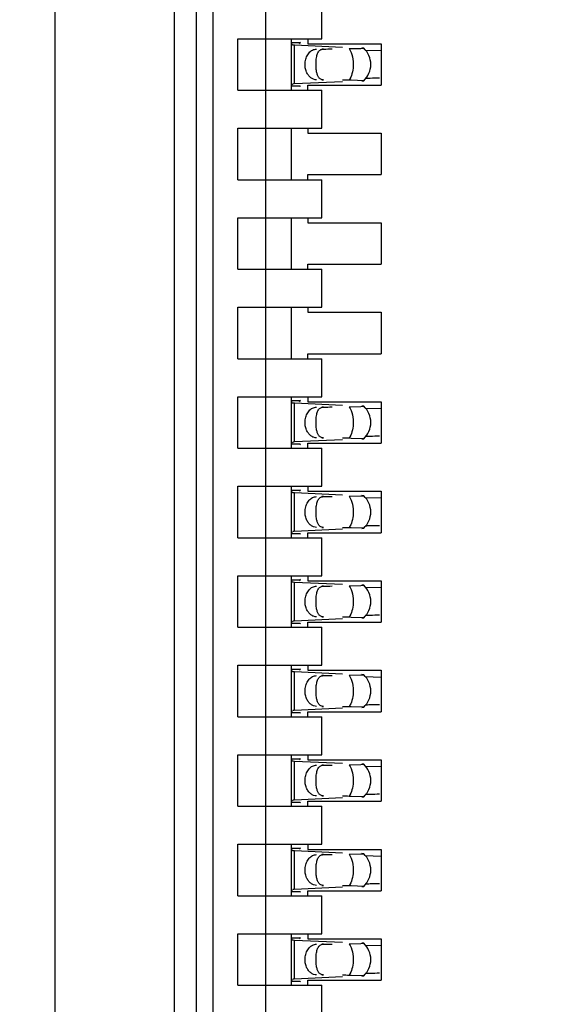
# Model space of a CAD drawing. Header units: inches. Extents: x 0 to 22, y 0 to 17.
# Tile 36 of 52: x 4.009 to 4.201, y 10.394 to 10.741. Entities that reach past the tile are written whole.
import ezdxf

# ---------------------------------------------------------------- set-up
doc = ezdxf.new("R2010")
doc.units = ezdxf.units.IN
doc.header["$LTSCALE"] = 1.21
doc.header["$MEASUREMENT"] = 0
doc.layers.get('0').update_dxf_attribs({"linetype": 'CONTINUOUS'})
doc.layers.add('DIMENSIONS', color=7, linetype='CONTINUOUS')
doc.styles.get("Standard").update_dxf_attribs({"font": 'txt', "width": 0.8})
doc.dimstyles.new('DIMSTYLE_1', dxfattribs={"dimtxt": 0.125, "dimasz": 0.18, "dimexe": 0.18, "dimexo": 0.0625, "dimgap": 0.09, "dimtad": 0, "dimtih": 1, "dimtoh": 1, "dimdec": 3, "dimzin": 4, "dimdsep": 46, "dimtxsty": 'STANDARD', "dimblk": '_FILLED', "dimblk1": '_FILLED', "dimblk2": '_FILLED', "dimcen": 0.09, "dimadec": 0, "dimazin": 0, "dimtp": 0.01, "dimtm": 0.01, "dimtfac": 1, "dimtdec": 3, "dimtofl": 0, "dimtmove": 0, "dimatfit": 3, "dimldrblk": '_FILLED', "dimfxl": 1, "dimtolj": 1, "dimtzin": 4, "dimarcsym": 0})

# ---------------------------------------------------------------- blocks, each defined once
blk = doc.blocks.new('*D3')
at = {"layer": 'DIMENSIONS', "color": 2, "linetype": 'CONTINUOUS'}
blk.add_line((4.038634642, 7.6576741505), (3.554734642, 7.6576741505), dxfattribs=at)
at = {"layer": 'DIMENSIONS', "color": 2, "linetype": 'CONTINUOUS', "insert": (3.492234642, 7.7201741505), "char_height": 0.125, "width": 1.525, "attachment_point": 3, "line_spacing_factor": 0.9}
blk.add_mtext('-4.222{\\Ftxt.shx;\\W1.000000;\\H0.125000; }[107.24]', dxfattribs=at)
blk = doc.blocks.new('_FILLED')
at = {"color": 0, "linetype": 'BYBLOCK'}
blk.add_solid([(0, 0), (-1, 0.1736111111), (-1, -0.1736111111)], dxfattribs=at)
blk = doc.blocks.new('*D4')
at = {"layer": 'DIMENSIONS', "color": 2, "linetype": 'CONTINUOUS'}
blk.add_line((4.453634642, 7.0576741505), (3.554734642, 7.0576741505), dxfattribs=at)
at = {"layer": 'DIMENSIONS', "color": 2, "linetype": 'CONTINUOUS', "insert": (3.492234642, 7.1201741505), "char_height": 0.125, "width": 1.525, "attachment_point": 3, "line_spacing_factor": 0.9}
blk.add_mtext('-4.822{\\Ftxt.shx;\\W1.000000;\\H0.125000; }[122.48]', dxfattribs=at)
blk = doc.blocks.new('*D5')
at = {"layer": 'DIMENSIONS', "color": 2, "linetype": 'CONTINUOUS'}
for p, q in [((4.0577810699, 6.9362306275), (3.9375, 6.75)), ((4.441734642, 6.9362306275), (4.0577810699, 6.9362306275)), ((3.9375, 6.75), (3.554734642, 6.75))]:
    blk.add_line(p, q, dxfattribs=at)
at = {"layer": 'DIMENSIONS', "color": 2, "linetype": 'CONTINUOUS', "insert": (3.492234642, 6.8125), "char_height": 0.125, "width": 1.525, "attachment_point": 3, "line_spacing_factor": 0.9}
blk.add_mtext('-4.943{\\Ftxt.shx;\\W1.000000;\\H0.125000; }[125.56]', dxfattribs=at)
blk = doc.blocks.new('*D7')
at = {"layer": 'DIMENSIONS', "color": 2, "linetype": 'CONTINUOUS'}
blk.add_line((4.0082086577, 8.1738788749), (3.554734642, 8.1738788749), dxfattribs=at)
at = {"layer": 'DIMENSIONS', "color": 2, "linetype": 'CONTINUOUS', "insert": (3.492234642, 8.2363788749), "char_height": 0.125, "width": 1.725, "attachment_point": 3, "line_spacing_factor": 0.9}
blk.add_mtext('2X -3.706{\\Ftxt.shx;\\W1.000000;\\H0.125000; }[94.13]', dxfattribs=at)

msp = doc.modelspace()

# ---------------------------------------------------------------- linework, layer by layer
at = {"color": 7, "linetype": 'CONTINUOUS'}
for p, q in [((4.020834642, 11.1012922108), (4.020834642, 7.8360560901)), ((4.062834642, 11.068744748), (4.062834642, 7.8691020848)), ((4.0707086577, 8.1738788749), (4.0707086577, 11.0085245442)), ((4.0766141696, 8.2919891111), (4.0766141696, 10.8293906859)), ((4.0951181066, 8.3562762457), (4.0951181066, 10.8261271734)), ((4.1148031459, 10.7341150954), (4.1148031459, 10.7475009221)), ((4.0852755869, 10.7160048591), (4.0852755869, 10.7341150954)), ((4.0852755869, 10.7341150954), (4.1148031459, 10.7341150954)), ((4.1041732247, 10.7160048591), (4.1041732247, 10.7341150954)), ((4.109842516, 10.7341150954), (4.109842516, 10.7323434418)), ((4.1071184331, 10.7326217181), (4.1041732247, 10.7326217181)), ((4.1041732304, 10.7326130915), (4.1041741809, 10.732683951)), ((4.1041881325, 10.7323759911), (4.1041732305, 10.7326118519)), ((4.1051400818, 10.7318008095), (4.104724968, 10.7318233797)), ((4.1220231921, 10.7310181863), (4.105140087, 10.7318026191)), ((4.106902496, 10.7323688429), (4.1071184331, 10.7326217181)), ((4.109842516, 10.7323434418), (4.1356692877, 10.7323434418)), ((4.1243585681, 10.7306249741), (4.1284519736, 10.7307169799)), ((4.1284519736, 10.7307169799), (4.1295120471, 10.7307852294)), ((4.1295237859, 10.73079634), (4.1288931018, 10.7308495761)), ((4.1356586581, 10.7298734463), (4.1299942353, 10.7300138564)), ((4.1356692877, 10.7323434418), (4.1356692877, 10.7177765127)), ((4.1251053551, 10.719482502), (4.1243585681, 10.7194949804)), ((4.1295237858, 10.7193236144), (4.1251053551, 10.719482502)), ((4.0852755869, 10.7160048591), (4.1148031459, 10.7160048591)), ((4.1041732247, 10.7174982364), (4.1071184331, 10.7174982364)), ((4.1041732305, 10.7175081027), (4.1044182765, 10.7182160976)), ((4.1041741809, 10.7174360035), (4.1041732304, 10.717506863)), ((4.1045604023, 10.718285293), (4.104918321, 10.7183078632)), ((4.105140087, 10.7183173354), (4.1220231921, 10.7191017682)), ((4.109842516, 10.7160048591), (4.109842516, 10.7177765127)), ((4.109842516, 10.7177765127), (4.1356692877, 10.7177765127)), ((4.1148031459, 10.7026190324), (4.1148031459, 10.7160048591)), ((4.1288931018, 10.7192703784), (4.1295237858, 10.7193236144)), ((4.0852755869, 10.6845087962), (4.0852755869, 10.7026190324)), ((4.0852755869, 10.7026190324), (4.1148031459, 10.7026190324)), ((4.1041732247, 10.6845087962), (4.1041732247, 10.7026190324)), ((4.109842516, 10.7026190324), (4.109842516, 10.7008473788)), ((4.109842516, 10.7008473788), (4.1356692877, 10.7008473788)), ((4.1356692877, 10.7008473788), (4.1356692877, 10.6862804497)), ((4.109842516, 10.6845087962), (4.109842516, 10.6862804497)), ((4.109842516, 10.6862804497), (4.1356692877, 10.6862804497)), ((4.0852755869, 10.6845087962), (4.1148031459, 10.6845087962)), ((4.1148031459, 10.6711229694), (4.1148031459, 10.6845087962)), ((4.0852755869, 10.6530127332), (4.0852755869, 10.6711229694)), ((4.0852755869, 10.6711229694), (4.1148031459, 10.6711229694)), ((4.1041732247, 10.6530127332), (4.1041732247, 10.6711229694)), ((4.109842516, 10.6711229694), (4.109842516, 10.6693513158)), ((4.109842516, 10.6693513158), (4.1356692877, 10.6693513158)), ((4.1356692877, 10.6693513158), (4.1356692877, 10.6547843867)), ((4.109842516, 10.6530127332), (4.109842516, 10.6547843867)), ((4.109842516, 10.6547843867), (4.1356692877, 10.6547843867)), ((4.0852755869, 10.6530127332), (4.1148031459, 10.6530127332)), ((4.1148031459, 10.6396269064), (4.1148031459, 10.6530127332)), ((4.0852755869, 10.6215166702), (4.0852755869, 10.6396269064)), ((4.0852755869, 10.6396269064), (4.1148031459, 10.6396269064)), ((4.1041732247, 10.6215166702), (4.1041732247, 10.6396269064)), ((4.109842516, 10.6396269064), (4.109842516, 10.6378552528)), ((4.109842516, 10.6378552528), (4.1356692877, 10.6378552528)), ((4.1356692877, 10.6378552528), (4.1356692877, 10.6232883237)), ((4.109842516, 10.6215166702), (4.109842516, 10.6232883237)), ((4.109842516, 10.6232883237), (4.1356692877, 10.6232883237)), ((4.0852755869, 10.6215166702), (4.1148031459, 10.6215166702)), ((4.1148031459, 10.6081308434), (4.1148031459, 10.6215166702)), ((4.0852755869, 10.5900206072), (4.0852755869, 10.6081308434)), ((4.0852755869, 10.6081308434), (4.1148031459, 10.6081308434)), ((4.1041732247, 10.5900206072), (4.1041732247, 10.6081308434)), ((4.1071184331, 10.6066374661), (4.1041732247, 10.6066374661)), ((4.1041732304, 10.6066288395), (4.1041741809, 10.606699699)), ((4.1041881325, 10.6063917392), (4.1041732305, 10.6066275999)), ((4.1051400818, 10.6058165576), (4.104724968, 10.6058391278)), ((4.1220231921, 10.6050339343), (4.105140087, 10.6058183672)), ((4.106902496, 10.606384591), (4.1071184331, 10.6066374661)), ((4.109842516, 10.6081308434), (4.109842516, 10.6063591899)), ((4.109842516, 10.6063591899), (4.1356692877, 10.6063591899)), ((4.1356692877, 10.6063591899), (4.1356692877, 10.5917922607)), ((4.1243585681, 10.6046407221), (4.1284519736, 10.6047327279)), ((4.1284519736, 10.6047327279), (4.1295120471, 10.6048009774)), ((4.1295237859, 10.604812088), (4.1288931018, 10.6048653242)), ((4.1356586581, 10.6038891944), (4.1299942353, 10.6040296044)), ((4.1041732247, 10.5915139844), (4.1071184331, 10.5915139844)), ((4.1041732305, 10.5915238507), (4.1044182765, 10.5922318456)), ((4.1041741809, 10.5914517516), (4.1041732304, 10.591522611)), ((4.1045604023, 10.592301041), (4.104918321, 10.5923236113)), ((4.105140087, 10.5923330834), (4.1220231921, 10.5931175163)), ((4.109842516, 10.5900206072), (4.109842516, 10.5917922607)), ((4.109842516, 10.5917922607), (4.1356692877, 10.5917922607)), ((4.1251053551, 10.5934982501), (4.1243585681, 10.5935107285)), ((4.1295237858, 10.5933393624), (4.1251053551, 10.5934982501)), ((4.1288931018, 10.5932861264), (4.1295237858, 10.5933393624)), ((4.0852755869, 10.5900206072), (4.1148031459, 10.5900206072)), ((4.1148031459, 10.5766347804), (4.1148031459, 10.5900206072)), ((4.0852755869, 10.5585245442), (4.0852755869, 10.5766347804)), ((4.0852755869, 10.5766347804), (4.1148031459, 10.5766347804)), ((4.1041732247, 10.5585245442), (4.1041732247, 10.5766347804)), ((4.1071184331, 10.5751414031), (4.1041732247, 10.5751414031)), ((4.1041732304, 10.5751327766), (4.1041741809, 10.575203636)), ((4.1041881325, 10.5748956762), (4.1041732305, 10.5751315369)), ((4.1051400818, 10.5743204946), (4.104724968, 10.5743430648)), ((4.1220231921, 10.5735378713), (4.105140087, 10.5743223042)), ((4.106902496, 10.574888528), (4.1071184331, 10.5751414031)), ((4.109842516, 10.5766347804), (4.109842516, 10.5748631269)), ((4.109842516, 10.5748631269), (4.1356692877, 10.5748631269)), ((4.1356692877, 10.5748631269), (4.1356692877, 10.5602961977)), ((4.1243585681, 10.5731446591), (4.1284519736, 10.5732366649)), ((4.1284519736, 10.5732366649), (4.1295120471, 10.5733049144)), ((4.1295237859, 10.573316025), (4.1288931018, 10.5733692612)), ((4.1356586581, 10.5723931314), (4.1299942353, 10.5725335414)), ((4.1041732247, 10.5600179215), (4.1071184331, 10.5600179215)), ((4.1041732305, 10.5600277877), (4.1044182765, 10.5607357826)), ((4.1041741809, 10.5599556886), (4.1041732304, 10.560026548)), ((4.1045604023, 10.5608049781), (4.104918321, 10.5608275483)), ((4.105140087, 10.5608370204), (4.1220231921, 10.5616214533)), ((4.109842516, 10.5585245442), (4.109842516, 10.5602961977)), ((4.109842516, 10.5602961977), (4.1356692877, 10.5602961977)), ((4.1251053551, 10.5620021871), (4.1243585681, 10.5620146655)), ((4.1295237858, 10.5618432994), (4.1251053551, 10.5620021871)), ((4.1288931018, 10.5617900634), (4.1295237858, 10.5618432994)), ((4.0852755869, 10.5585245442), (4.1148031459, 10.5585245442)), ((4.1148031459, 10.5451387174), (4.1148031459, 10.5585245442)), ((4.0852755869, 10.5270284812), (4.0852755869, 10.5451387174)), ((4.0852755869, 10.5451387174), (4.1148031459, 10.5451387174)), ((4.1041732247, 10.5270284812), (4.1041732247, 10.5451387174)), ((4.1071184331, 10.5436453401), (4.1041732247, 10.5436453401)), ((4.1041732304, 10.5436367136), (4.1041741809, 10.543707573)), ((4.1041881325, 10.5433996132), (4.1041732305, 10.5436354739)), ((4.1051400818, 10.5428244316), (4.104724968, 10.5428470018)), ((4.1220231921, 10.5420418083), (4.105140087, 10.5428262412)), ((4.106902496, 10.543392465), (4.1071184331, 10.5436453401)), ((4.109842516, 10.5451387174), (4.109842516, 10.5433670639)), ((4.109842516, 10.5433670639), (4.1356692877, 10.5433670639)), ((4.1356692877, 10.5433670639), (4.1356692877, 10.5288001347)), ((4.1243585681, 10.5416485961), (4.1284519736, 10.5417406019)), ((4.1284519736, 10.5417406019), (4.1295120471, 10.5418088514)), ((4.1295237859, 10.5418199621), (4.1288931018, 10.5418731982)), ((4.1356586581, 10.5408970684), (4.1299942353, 10.5410374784)), ((4.1041732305, 10.5285317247), (4.1044182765, 10.5292397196)), ((4.1045604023, 10.5293089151), (4.104918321, 10.5293314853)), ((4.105140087, 10.5293409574), (4.1220231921, 10.5301253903)), ((4.1251053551, 10.5305061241), (4.1243585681, 10.5305186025)), ((4.1295237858, 10.5303472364), (4.1251053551, 10.5305061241)), ((4.1288931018, 10.5302940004), (4.1295237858, 10.5303472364)), ((4.0852755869, 10.5270284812), (4.1148031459, 10.5270284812)), ((4.1041732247, 10.5285218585), (4.1071184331, 10.5285218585)), ((4.1041741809, 10.5284596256), (4.1041732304, 10.528530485)), ((4.109842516, 10.5270284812), (4.109842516, 10.5288001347)), ((4.109842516, 10.5288001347), (4.1356692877, 10.5288001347)), ((4.1148031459, 10.5136426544), (4.1148031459, 10.5270284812)), ((4.0852755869, 10.4955324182), (4.0852755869, 10.5136426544)), ((4.0852755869, 10.5136426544), (4.1148031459, 10.5136426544)), ((4.1041732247, 10.4955324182), (4.1041732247, 10.5136426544)), ((4.1071184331, 10.5121492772), (4.1041732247, 10.5121492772)), ((4.1041732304, 10.5121406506), (4.1041741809, 10.51221151)), ((4.1041881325, 10.5119035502), (4.1041732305, 10.5121394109)), ((4.106902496, 10.511896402), (4.1071184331, 10.5121492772)), ((4.109842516, 10.5136426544), (4.109842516, 10.5118710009)), ((4.109842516, 10.5118710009), (4.1356692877, 10.5118710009)), ((4.1356692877, 10.5118710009), (4.1356692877, 10.4973040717)), ((4.1051400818, 10.5113283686), (4.104724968, 10.5113509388)), ((4.1220231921, 10.5105457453), (4.105140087, 10.5113301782)), ((4.1243585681, 10.5101525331), (4.1284519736, 10.5102445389)), ((4.1284519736, 10.5102445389), (4.1295120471, 10.5103127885)), ((4.1295237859, 10.5103238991), (4.1288931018, 10.5103771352)), ((4.1356586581, 10.5094010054), (4.1299942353, 10.5095414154)), ((4.1041732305, 10.4970356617), (4.1044182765, 10.4977436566)), ((4.1045604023, 10.4978128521), (4.104918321, 10.4978354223)), ((4.105140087, 10.4978448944), (4.1220231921, 10.4986293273)), ((4.1251053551, 10.4990100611), (4.1243585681, 10.4990225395)), ((4.1295237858, 10.4988511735), (4.1251053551, 10.4990100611)), ((4.1288931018, 10.4987979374), (4.1295237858, 10.4988511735)), ((4.0852755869, 10.4955324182), (4.1148031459, 10.4955324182)), ((4.1041732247, 10.4970257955), (4.1071184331, 10.4970257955)), ((4.1041741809, 10.4969635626), (4.1041732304, 10.4970344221)), ((4.109842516, 10.4955324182), (4.109842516, 10.4973040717)), ((4.109842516, 10.4973040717), (4.1356692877, 10.4973040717)), ((4.1148031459, 10.4821465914), (4.1148031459, 10.4955324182)), ((4.0852755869, 10.4640363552), (4.0852755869, 10.4821465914)), ((4.0852755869, 10.4821465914), (4.1148031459, 10.4821465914)), ((4.1041732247, 10.4640363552), (4.1041732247, 10.4821465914)), ((4.1071184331, 10.4806532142), (4.1041732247, 10.4806532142)), ((4.1041732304, 10.4806445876), (4.1041741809, 10.480715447)), ((4.1041881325, 10.4804074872), (4.1041732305, 10.4806433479)), ((4.106902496, 10.480400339), (4.1071184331, 10.4806532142)), ((4.109842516, 10.4821465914), (4.109842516, 10.4803749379)), ((4.109842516, 10.4803749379), (4.1356692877, 10.4803749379)), ((4.1356692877, 10.4803749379), (4.1356692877, 10.4658080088)), ((4.1051400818, 10.4798323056), (4.104724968, 10.4798548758)), ((4.1220231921, 10.4790496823), (4.105140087, 10.4798341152)), ((4.1243585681, 10.4786564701), (4.1284519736, 10.4787484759)), ((4.1284519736, 10.4787484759), (4.1295120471, 10.4788167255)), ((4.1295237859, 10.4788278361), (4.1288931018, 10.4788810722)), ((4.1356586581, 10.4779049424), (4.1299942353, 10.4780453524)), ((4.105140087, 10.4663488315), (4.1220231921, 10.4671332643)), ((4.1251053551, 10.4675139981), (4.1243585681, 10.4675264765)), ((4.1295237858, 10.4673551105), (4.1251053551, 10.4675139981)), ((4.1288931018, 10.4673018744), (4.1295237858, 10.4673551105)), ((4.0852755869, 10.4640363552), (4.1148031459, 10.4640363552)), ((4.1041732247, 10.4655297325), (4.1071184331, 10.4655297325)), ((4.1041732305, 10.4655395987), (4.1044182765, 10.4662475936)), ((4.1041741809, 10.4654674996), (4.1041732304, 10.4655383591)), ((4.1045604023, 10.4663167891), (4.104918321, 10.4663393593)), ((4.109842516, 10.4640363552), (4.109842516, 10.4658080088)), ((4.109842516, 10.4658080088), (4.1356692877, 10.4658080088)), ((4.1148031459, 10.4506505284), (4.1148031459, 10.4640363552)), ((4.0852755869, 10.4325402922), (4.0852755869, 10.4506505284)), ((4.0852755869, 10.4506505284), (4.1148031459, 10.4506505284)), ((4.1041732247, 10.4325402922), (4.1041732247, 10.4506505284)), ((4.1071184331, 10.4491571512), (4.1041732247, 10.4491571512)), ((4.1041732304, 10.4491485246), (4.1041741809, 10.4492193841)), ((4.1041881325, 10.4489114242), (4.1041732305, 10.4491472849)), ((4.106902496, 10.448904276), (4.1071184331, 10.4491571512)), ((4.109842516, 10.4506505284), (4.109842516, 10.4488788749)), ((4.1051400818, 10.4483362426), (4.104724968, 10.4483588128)), ((4.1220231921, 10.4475536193), (4.105140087, 10.4483380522)), ((4.109842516, 10.4488788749), (4.1356692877, 10.4488788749)), ((4.1243585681, 10.4471604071), (4.1284519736, 10.4472524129)), ((4.1284519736, 10.4472524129), (4.1295120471, 10.4473206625)), ((4.1295237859, 10.4473317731), (4.1288931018, 10.4473850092)), ((4.1356586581, 10.4464088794), (4.1299942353, 10.4465492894)), ((4.1356692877, 10.4488788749), (4.1356692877, 10.4343119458)), ((4.105140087, 10.4348527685), (4.1220231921, 10.4356372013)), ((4.1251053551, 10.4360179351), (4.1243585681, 10.4360304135)), ((4.1295237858, 10.4358590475), (4.1251053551, 10.4360179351)), ((4.1288931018, 10.4358058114), (4.1295237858, 10.4358590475)), ((4.0852755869, 10.4325402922), (4.1148031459, 10.4325402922)), ((4.1041732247, 10.4340336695), (4.1071184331, 10.4340336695)), ((4.1041732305, 10.4340435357), (4.1044182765, 10.4347515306)), ((4.1041741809, 10.4339714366), (4.1041732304, 10.4340422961)), ((4.1045604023, 10.4348207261), (4.104918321, 10.4348432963)), ((4.109842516, 10.4325402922), (4.109842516, 10.4343119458)), ((4.109842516, 10.4343119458), (4.1356692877, 10.4343119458)), ((4.1148031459, 10.4191544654), (4.1148031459, 10.4325402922)), ((4.0852755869, 10.4010442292), (4.0852755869, 10.4191544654)), ((4.0852755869, 10.4191544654), (4.1148031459, 10.4191544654)), ((4.1041732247, 10.4010442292), (4.1041732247, 10.4191544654)), ((4.109842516, 10.4191544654), (4.109842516, 10.4173828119)), ((4.1071184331, 10.4176610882), (4.1041732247, 10.4176610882)), ((4.1041732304, 10.4176524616), (4.1041741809, 10.4177233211)), ((4.1041881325, 10.4174153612), (4.1041732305, 10.4176512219)), ((4.1051400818, 10.4168401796), (4.104724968, 10.4168627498)), ((4.1220231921, 10.4160575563), (4.105140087, 10.4168419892)), ((4.106902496, 10.417408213), (4.1071184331, 10.4176610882)), ((4.109842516, 10.4173828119), (4.1356692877, 10.4173828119)), ((4.1243585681, 10.4156643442), (4.1284519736, 10.4157563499)), ((4.1284519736, 10.4157563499), (4.1295120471, 10.4158245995)), ((4.1295237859, 10.4158357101), (4.1288931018, 10.4158889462)), ((4.1356586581, 10.4149128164), (4.1299942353, 10.4150532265)), ((4.1356692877, 10.4173828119), (4.1356692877, 10.4028158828)), ((4.105140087, 10.4033567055), (4.1220231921, 10.4041411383)), ((4.1251053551, 10.4045218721), (4.1243585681, 10.4045343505)), ((4.1295237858, 10.4043629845), (4.1251053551, 10.4045218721)), ((4.1288931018, 10.4043097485), (4.1295237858, 10.4043629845)), ((4.0852755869, 10.4010442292), (4.1148031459, 10.4010442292)), ((4.1041732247, 10.4025376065), (4.1071184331, 10.4025376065)), ((4.1041732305, 10.4025474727), (4.1044182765, 10.4032554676)), ((4.1041741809, 10.4024753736), (4.1041732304, 10.4025462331)), ((4.1045604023, 10.4033246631), (4.104918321, 10.4033472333)), ((4.109842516, 10.4010442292), (4.109842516, 10.4028158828)), ((4.109842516, 10.4028158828), (4.1356692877, 10.4028158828)), ((4.1148031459, 10.3876584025), (4.1148031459, 10.4010442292))]:
    msp.add_line(p, q, dxfattribs=at)
at = {"color": 9, "linetype": 'CONTINUOUS'}
for p, q in [((4.105140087, 10.7183173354), (4.105140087, 10.7318026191)), ((4.1153828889, 10.7304733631), (4.1148031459, 10.7304733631)), ((4.1148031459, 10.7196465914), (4.1153828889, 10.7196465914)), ((4.105140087, 10.5923330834), (4.105140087, 10.6058183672)), ((4.1153828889, 10.6044891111), (4.1148031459, 10.6044891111)), ((4.1148031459, 10.5936623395), (4.1153828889, 10.5936623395)), ((4.105140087, 10.5608370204), (4.105140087, 10.5743223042)), ((4.1153828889, 10.5729930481), (4.1148031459, 10.5729930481)), ((4.1148031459, 10.5621662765), (4.1153828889, 10.5621662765)), ((4.105140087, 10.5293409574), (4.105140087, 10.5428262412)), ((4.1153828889, 10.5414969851), (4.1148031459, 10.5414969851)), ((4.1148031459, 10.5306702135), (4.1153828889, 10.5306702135)), ((4.105140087, 10.4978448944), (4.105140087, 10.5113301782)), ((4.1153828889, 10.5100009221), (4.1148031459, 10.5100009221)), ((4.1148031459, 10.4991741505), (4.1153828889, 10.4991741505)), ((4.105140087, 10.4663488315), (4.105140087, 10.4798341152)), ((4.1153828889, 10.4785048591), (4.1148031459, 10.4785048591)), ((4.1148031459, 10.4676780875), (4.1153828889, 10.4676780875)), ((4.105140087, 10.4348527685), (4.105140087, 10.4483380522)), ((4.1153828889, 10.4470087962), (4.1148031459, 10.4470087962)), ((4.1148031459, 10.4361820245), (4.1153828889, 10.4361820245)), ((4.105140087, 10.4033567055), (4.105140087, 10.4168419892)), ((4.1153828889, 10.4155127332), (4.1148031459, 10.4155127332)), ((4.1148031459, 10.4046859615), (4.1153828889, 10.4046859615))]:
    msp.add_line(p, q, dxfattribs=at)
at = {"color": 7, "linetype": 'CONTINUOUS'}
for centre, radius, start, end in [((4.124129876, 10.7250599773), 0.0078740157, 313.2376953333, 46.7623047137), ((4.1379078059, 10.4823984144), 0.2378393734, 91.4738626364, 91.9067402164), ((4.1455872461, 10.1923111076), 0.5280282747, 91.1421004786, 91.4972558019), ((4.1066961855, 10.6855397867), 0.032816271, 92.7179069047, 93.1055942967), ((4.124129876, 10.5990757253), 0.0078740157, 313.2376953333, 46.7623047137), ((4.1066961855, 10.5595555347), 0.032816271, 92.7179069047, 93.1055942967), ((4.1379078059, 10.3564141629), 0.2378393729, 91.4738626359, 91.9067402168), ((4.1455872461, 10.0663268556), 0.5280282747, 91.1421004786, 91.4972558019), ((4.124129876, 10.5675796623), 0.0078740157, 313.2376953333, 46.7623047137), ((4.1066961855, 10.5280594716), 0.0328162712, 92.7179069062, 93.1055942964), ((4.1379078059, 10.3249180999), 0.2378393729, 91.4738626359, 91.9067402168), ((4.1455872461, 10.0348307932), 0.5280282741, 91.1421004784, 91.4972558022), ((4.124129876, 10.5360835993), 0.0078740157, 313.2376953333, 46.7623047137), ((4.1066961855, 10.4965634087), 0.032816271, 92.7179069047, 93.1055942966), ((4.1379078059, 10.2934220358), 0.237839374, 91.473862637, 91.9067402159), ((4.1455872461, 10.0033347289), 0.5280282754, 91.1421004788, 91.4972558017), ((4.124129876, 10.5045875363), 0.0078740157, 313.2376953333, 46.7623047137), ((4.1066961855, 10.4650673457), 0.032816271, 92.7179069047, 93.1055942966), ((4.1379078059, 10.2619259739), 0.2378393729, 91.4738626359, 91.9067402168), ((4.1455872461, 9.9718386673), 0.5280282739, 91.1421004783, 91.4972558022), ((4.124129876, 10.4730914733), 0.0078740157, 313.2376953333, 46.7623047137), ((4.1379078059, 10.2304299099), 0.2378393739, 91.4738626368, 91.9067402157), ((4.1455872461, 9.9403426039), 0.5280282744, 91.1421004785, 91.497255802), ((4.1066961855, 10.433571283), 0.0328162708, 92.7179069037, 93.1055942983), ((4.124129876, 10.4415954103), 0.0078740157, 313.2376953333, 46.7623047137), ((4.1379078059, 10.198933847), 0.2378393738, 91.4738626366, 91.9067402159), ((4.1455872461, 9.9088465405), 0.5280282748, 91.1421004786, 91.4972558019), ((4.1066961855, 10.4020752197), 0.0328162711, 92.7179069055, 93.1055942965), ((4.124129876, 10.4100993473), 0.0078740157, 313.2376953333, 46.7623047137), ((4.1379078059, 10.1674377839), 0.2378393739, 91.4738626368, 91.9067402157), ((4.1455872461, 9.8773504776), 0.5280282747, 91.1421004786, 91.4972558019), ((4.1066961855, 10.370579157), 0.0328162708, 92.7179069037, 93.1055942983)]:
    msp.add_arc(centre, radius, start, end, dxfattribs=at)
for centre, major_axis, ratio, start_param, end_param in [((4.1059805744, 10.7436429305), (0, 0.0118110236), 0.2679491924, -2.7738167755, -2.7145116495), ((3.7877231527, 10.7250599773), (0.4711895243, 0.0078735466), 0.0001824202, -0.8018391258, -0.7929241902), ((3.7877231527, 10.7250599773), (0.4711895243, -0.0078735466), 0.0001824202, 0.7749796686, 0.7820906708), ((4.1059805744, 10.706477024), (-0, 0.0118110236), 0.2679491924, -0.4270814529, -0.3677758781), ((4.1059805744, 10.6176586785), (-0, 0.0118110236), 0.2679491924, -2.7738167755, -2.7145116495), ((3.7877231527, 10.5990757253), (0.4711895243, 0.0078735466), 0.0001824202, -0.8018391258, -0.7929241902), ((4.1059805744, 10.5804927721), (-0, 0.0118110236), 0.2679491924, -0.4270814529, -0.3677758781), ((3.7877231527, 10.5990757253), (0.4711895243, -0.0078735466), 0.0001824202, 0.7749796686, 0.7820906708), ((4.1059805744, 10.5861626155), (0, 0.0118110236), 0.2679491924, -2.7738167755, -2.7145116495), ((3.7877231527, 10.5675796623), (0.4711895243, 0.0078735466), 0.0001824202, -0.8018391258, -0.7929241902), ((4.1059805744, 10.5489967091), (-0, 0.0118110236), 0.2679491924, -0.4270814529, -0.3677758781), ((3.7877231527, 10.5675796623), (0.4711895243, -0.0078735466), 0.0001824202, 0.7749796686, 0.7820906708), ((4.1059805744, 10.5546665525), (0, 0.0118110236), 0.2679491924, -2.7738167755, -2.7145116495), ((3.7877231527, 10.5360835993), (0.4711895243, 0.0078735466), 0.0001824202, -0.8018391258, -0.7929241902), ((3.7877231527, 10.5360835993), (0.4711895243, -0.0078735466), 0.0001824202, 0.7749796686, 0.7820906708), ((4.1059805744, 10.5175006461), (-0, 0.0118110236), 0.2679491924, -0.4270814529, -0.3677758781), ((4.1059805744, 10.5231704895), (-0, 0.0118110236), 0.2679491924, -2.7738167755, -2.7145116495), ((3.7877231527, 10.5045875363), (0.4711895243, 0.0078735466), 0.0001824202, -0.8018391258, -0.7929241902), ((3.7877231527, 10.5045875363), (0.4711895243, -0.0078735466), 0.0001824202, 0.7749796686, 0.7820906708), ((4.1059805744, 10.4860045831), (-0, 0.0118110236), 0.2679491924, -0.4270814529, -0.3677758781), ((4.1059805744, 10.4916744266), (0, 0.0118110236), 0.2679491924, -2.7738167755, -2.7145116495), ((3.7877231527, 10.4730914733), (0.4711895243, 0.0078735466), 0.0001824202, -0.8018391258, -0.7929241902), ((3.7877231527, 10.4730914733), (0.4711895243, -0.0078735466), 0.0001824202, 0.7749796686, 0.7820906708), ((4.1059805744, 10.4545085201), (-0, 0.0118110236), 0.2679491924, -0.4270814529, -0.3677758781), ((4.1059805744, 10.4601783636), (0, 0.0118110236), 0.2679491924, -2.7738167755, -2.7145116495), ((3.7877231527, 10.4415954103), (0.4711895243, 0.0078735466), 0.0001824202, -0.8018391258, -0.7929241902), ((3.7877231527, 10.4415954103), (0.4711895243, -0.0078735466), 0.0001824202, 0.7749796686, 0.7820906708), ((4.1059805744, 10.4230124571), (0, 0.0118110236), 0.2679491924, -0.4270814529, -0.3677758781), ((4.1059805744, 10.4286823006), (-0, 0.0118110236), 0.2679491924, -2.7738167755, -2.7145116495), ((3.7877231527, 10.4100993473), (0.4711895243, 0.0078735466), 0.0001824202, -0.8018391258, -0.7929241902), ((3.7877231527, 10.4100993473), (0.4711895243, -0.0078735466), 0.0001824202, 0.7749796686, 0.7820906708), ((4.1059805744, 10.3915163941), (0, 0.0118110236), 0.2679491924, -0.4270814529, -0.3677758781)]:
    msp.add_ellipse(centre, major_axis=major_axis, ratio=ratio, start_param=start_param, end_param=end_param, dxfattribs=at)
for points, knots in [([(4.1045603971, 10.7318328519), (4.1045102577, 10.7318484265), (4.1044135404, 10.7318951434), (4.1042522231, 10.7320675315), (4.1042050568, 10.7322505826), (4.1041881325, 10.7323759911)], [0, 0, 0, 0, 0.2267990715, 0.4533532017, 1, 1, 1, 1]), ([(4.1089477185, 10.7259921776), (4.1090272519, 10.7265932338), (4.1093319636, 10.7277418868), (4.1102222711, 10.7292039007), (4.1114591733, 10.7302072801), (4.1124563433, 10.7304653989), (4.1129328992, 10.7304733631)], [0, 0, 0, 0, 0.28045492, 0.5418465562, 0.779528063, 1, 1, 1, 1]), ([(4.112774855, 10.7260719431), (4.1128097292, 10.7266594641), (4.1129017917, 10.7275021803), (4.1131599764, 10.7285438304), (4.1134069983, 10.729188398), (4.1137327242, 10.7297276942), (4.1141673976, 10.7301485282), (4.1147336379, 10.7304155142), (4.1151589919, 10.7304695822), (4.1153828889, 10.7304733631)], [0, 0, 0, 0, 0.3111597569, 0.4460927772, 0.566488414, 0.6748242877, 0.776716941, 0.8816123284, 1, 1, 1, 1]), ([(4.1094268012, 10.7223732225), (4.1093076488, 10.7226485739), (4.1089044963, 10.7238078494), (4.1088263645, 10.7250750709), (4.1089477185, 10.7259921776)], [0, 0, 0, 0, 0.2448939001, 1, 1, 1, 1]), ([(4.1129629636, 10.7224454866), (4.1128552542, 10.7230200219), (4.1127335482, 10.7242305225), (4.1127376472, 10.7254451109), (4.112774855, 10.7260719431)], [0, 0, 0, 0, 0.4821064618, 1, 1, 1, 1]), ([(4.1129328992, 10.7196465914), (4.1125765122, 10.7196525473), (4.1118435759, 10.7197947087), (4.1108490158, 10.7203676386), (4.1100093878, 10.721248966), (4.1095973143, 10.7219791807), (4.1094268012, 10.7223732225)], [0, 0, 0, 0, 0.2285254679, 0.4679518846, 0.7247253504, 1, 1, 1, 1]), ([(4.1153828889, 10.7196465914), (4.1150501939, 10.7196522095), (4.1145542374, 10.7197465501), (4.1140232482, 10.7201009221), (4.1137099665, 10.7204395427), (4.1134565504, 10.7208492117), (4.1131700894, 10.7215118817), (4.1130349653, 10.7220614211), (4.1129629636, 10.7224454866)], [0, 0, 0, 0, 0.246021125, 0.3565709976, 0.4674902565, 0.584442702, 0.7110848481, 1, 1, 1, 1]), ([(4.1045603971, 10.6058485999), (4.1045102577, 10.6058641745), (4.1044135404, 10.6059108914), (4.1042522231, 10.6060832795), (4.1042050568, 10.6062663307), (4.1041881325, 10.6063917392)], [0, 0, 0, 0, 0.2267990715, 0.4533532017, 1, 1, 1, 1]), ([(4.1089477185, 10.6000079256), (4.1090272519, 10.6006089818), (4.1093319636, 10.6017576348), (4.1102222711, 10.6032196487), (4.1114591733, 10.6042230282), (4.1124563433, 10.6044811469), (4.1129328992, 10.6044891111)], [0, 0, 0, 0, 0.28045492, 0.5418465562, 0.779528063, 1, 1, 1, 1]), ([(4.112774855, 10.6000876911), (4.1128097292, 10.6006752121), (4.1129017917, 10.6015179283), (4.1131599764, 10.6025595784), (4.1134069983, 10.603204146), (4.1137327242, 10.6037434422), (4.1141673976, 10.6041642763), (4.1147336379, 10.6044312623), (4.1151589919, 10.6044853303), (4.1153828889, 10.6044891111)], [0, 0, 0, 0, 0.3111597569, 0.4460927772, 0.566488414, 0.6748242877, 0.776716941, 0.8816123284, 1, 1, 1, 1]), ([(4.1094268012, 10.5963889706), (4.1093076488, 10.596664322), (4.1089044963, 10.5978235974), (4.1088263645, 10.5990908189), (4.1089477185, 10.6000079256)], [0, 0, 0, 0, 0.2448939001, 1, 1, 1, 1]), ([(4.1129629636, 10.5964612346), (4.1128552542, 10.5970357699), (4.1127335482, 10.5982462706), (4.1127376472, 10.5994608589), (4.112774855, 10.6000876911)], [0, 0, 0, 0, 0.4821064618, 1, 1, 1, 1]), ([(4.1129328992, 10.5936623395), (4.1125765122, 10.5936682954), (4.1118435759, 10.5938104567), (4.1108490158, 10.5943833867), (4.1100093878, 10.595264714), (4.1095973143, 10.5959949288), (4.1094268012, 10.5963889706)], [0, 0, 0, 0, 0.2285254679, 0.4679518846, 0.7247253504, 1, 1, 1, 1]), ([(4.1153828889, 10.5936623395), (4.1150501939, 10.5936679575), (4.1145542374, 10.5937622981), (4.1140232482, 10.5941166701), (4.1137099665, 10.5944552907), (4.1134565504, 10.5948649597), (4.1131700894, 10.5955276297), (4.1130349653, 10.5960771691), (4.1129629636, 10.5964612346)], [0, 0, 0, 0, 0.246021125, 0.3565709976, 0.4674902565, 0.584442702, 0.7110848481, 1, 1, 1, 1]), ([(4.1045603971, 10.5743525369), (4.1045102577, 10.5743681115), (4.1044135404, 10.5744148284), (4.1042522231, 10.5745872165), (4.1042050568, 10.5747702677), (4.1041881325, 10.5748956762)], [0, 0, 0, 0, 0.2267990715, 0.4533532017, 1, 1, 1, 1]), ([(4.1089477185, 10.5685118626), (4.1090272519, 10.5691129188), (4.1093319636, 10.5702615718), (4.1102222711, 10.5717235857), (4.1114591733, 10.5727269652), (4.1124563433, 10.572985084), (4.1129328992, 10.5729930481)], [0, 0, 0, 0, 0.28045492, 0.5418465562, 0.779528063, 1, 1, 1, 1]), ([(4.112774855, 10.5685916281), (4.1128097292, 10.5691791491), (4.1129017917, 10.5700218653), (4.1131599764, 10.5710635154), (4.1134069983, 10.571708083), (4.1137327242, 10.5722473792), (4.1141673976, 10.5726682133), (4.1147336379, 10.5729351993), (4.1151589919, 10.5729892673), (4.1153828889, 10.5729930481)], [0, 0, 0, 0, 0.3111597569, 0.4460927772, 0.566488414, 0.6748242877, 0.776716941, 0.8816123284, 1, 1, 1, 1]), ([(4.1094268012, 10.5648929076), (4.1093076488, 10.565168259), (4.1089044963, 10.5663275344), (4.1088263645, 10.5675947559), (4.1089477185, 10.5685118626)], [0, 0, 0, 0, 0.2448939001, 1, 1, 1, 1]), ([(4.1129629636, 10.5649651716), (4.1128552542, 10.5655397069), (4.1127335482, 10.5667502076), (4.1127376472, 10.5679647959), (4.112774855, 10.5685916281)], [0, 0, 0, 0, 0.4821064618, 1, 1, 1, 1]), ([(4.1129328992, 10.5621662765), (4.1125765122, 10.5621722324), (4.1118435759, 10.5623143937), (4.1108490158, 10.5628873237), (4.1100093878, 10.563768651), (4.1095973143, 10.5644988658), (4.1094268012, 10.5648929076)], [0, 0, 0, 0, 0.2285254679, 0.4679518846, 0.7247253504, 1, 1, 1, 1]), ([(4.1153828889, 10.5621662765), (4.1150501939, 10.5621718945), (4.1145542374, 10.5622662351), (4.1140232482, 10.5626206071), (4.1137099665, 10.5629592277), (4.1134565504, 10.5633688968), (4.1131700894, 10.5640315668), (4.1130349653, 10.5645811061), (4.1129629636, 10.5649651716)], [0, 0, 0, 0, 0.246021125, 0.3565709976, 0.4674902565, 0.584442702, 0.7110848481, 1, 1, 1, 1]), ([(4.1045603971, 10.5428564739), (4.1045102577, 10.5428720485), (4.1044135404, 10.5429187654), (4.1042522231, 10.5430911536), (4.1042050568, 10.5432742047), (4.1041881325, 10.5433996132)], [0, 0, 0, 0, 0.2267990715, 0.4533532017, 1, 1, 1, 1]), ([(4.1089477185, 10.5370157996), (4.1090272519, 10.5376168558), (4.1093319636, 10.5387655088), (4.1102222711, 10.5402275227), (4.1114591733, 10.5412309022), (4.1124563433, 10.541489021), (4.1129328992, 10.5414969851)], [0, 0, 0, 0, 0.28045492, 0.5418465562, 0.779528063, 1, 1, 1, 1]), ([(4.112774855, 10.5370955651), (4.1128097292, 10.5376830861), (4.1129017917, 10.5385258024), (4.1131599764, 10.5395674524), (4.1134069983, 10.54021202), (4.1137327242, 10.5407513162), (4.1141673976, 10.5411721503), (4.1147336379, 10.5414391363), (4.1151589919, 10.5414932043), (4.1153828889, 10.5414969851)], [0, 0, 0, 0, 0.3111597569, 0.4460927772, 0.566488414, 0.6748242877, 0.776716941, 0.8816123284, 1, 1, 1, 1]), ([(4.1094268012, 10.5333968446), (4.1093076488, 10.533672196), (4.1089044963, 10.5348314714), (4.1088263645, 10.5360986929), (4.1089477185, 10.5370157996)], [0, 0, 0, 0, 0.2448939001, 1, 1, 1, 1]), ([(4.1129629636, 10.5334691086), (4.1128552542, 10.5340436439), (4.1127335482, 10.5352541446), (4.1127376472, 10.5364687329), (4.112774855, 10.5370955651)], [0, 0, 0, 0, 0.4821064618, 1, 1, 1, 1]), ([(4.1129328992, 10.5306702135), (4.1125765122, 10.5306761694), (4.1118435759, 10.5308183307), (4.1108490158, 10.5313912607), (4.1100093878, 10.532272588), (4.1095973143, 10.5330028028), (4.1094268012, 10.5333968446)], [0, 0, 0, 0, 0.2285254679, 0.4679518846, 0.7247253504, 1, 1, 1, 1]), ([(4.1153828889, 10.5306702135), (4.1150501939, 10.5306758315), (4.1145542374, 10.5307701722), (4.1140232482, 10.5311245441), (4.1137099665, 10.5314631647), (4.1134565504, 10.5318728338), (4.1131700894, 10.5325355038), (4.1130349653, 10.5330850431), (4.1129629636, 10.5334691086)], [0, 0, 0, 0, 0.246021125, 0.3565709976, 0.4674902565, 0.584442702, 0.7110848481, 1, 1, 1, 1]), ([(4.1045603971, 10.511360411), (4.1045102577, 10.5113759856), (4.1044135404, 10.5114227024), (4.1042522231, 10.5115950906), (4.1042050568, 10.5117781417), (4.1041881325, 10.5119035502)], [0, 0, 0, 0, 0.2267990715, 0.4533532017, 1, 1, 1, 1]), ([(4.1089477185, 10.5055197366), (4.1090272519, 10.5061207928), (4.1093319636, 10.5072694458), (4.1102222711, 10.5087314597), (4.1114591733, 10.5097348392), (4.1124563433, 10.509992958), (4.1129328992, 10.5100009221)], [0, 0, 0, 0, 0.28045492, 0.5418465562, 0.779528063, 1, 1, 1, 1]), ([(4.112774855, 10.5055995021), (4.1128097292, 10.5061870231), (4.1129017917, 10.5070297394), (4.1131599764, 10.5080713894), (4.1134069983, 10.508715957), (4.1137327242, 10.5092552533), (4.1141673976, 10.5096760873), (4.1147336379, 10.5099430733), (4.1151589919, 10.5099971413), (4.1153828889, 10.5100009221)], [0, 0, 0, 0, 0.3111597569, 0.4460927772, 0.566488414, 0.6748242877, 0.776716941, 0.8816123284, 1, 1, 1, 1]), ([(4.1094268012, 10.5019007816), (4.1093076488, 10.502176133), (4.1089044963, 10.5033354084), (4.1088263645, 10.5046026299), (4.1089477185, 10.5055197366)], [0, 0, 0, 0, 0.2448939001, 1, 1, 1, 1]), ([(4.1129629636, 10.5019730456), (4.1128552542, 10.5025475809), (4.1127335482, 10.5037580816), (4.1127376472, 10.5049726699), (4.112774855, 10.5055995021)], [0, 0, 0, 0, 0.4821064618, 1, 1, 1, 1]), ([(4.1129328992, 10.4991741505), (4.1125765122, 10.4991801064), (4.1118435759, 10.4993222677), (4.1108490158, 10.4998951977), (4.1100093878, 10.500776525), (4.1095973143, 10.5015067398), (4.1094268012, 10.5019007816)], [0, 0, 0, 0, 0.2285254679, 0.4679518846, 0.7247253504, 1, 1, 1, 1]), ([(4.1153828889, 10.4991741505), (4.1150501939, 10.4991797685), (4.1145542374, 10.4992741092), (4.1140232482, 10.4996284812), (4.1137099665, 10.4999671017), (4.1134565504, 10.5003767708), (4.1131700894, 10.5010394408), (4.1130349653, 10.5015889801), (4.1129629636, 10.5019730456)], [0, 0, 0, 0, 0.246021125, 0.3565709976, 0.4674902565, 0.584442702, 0.7110848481, 1, 1, 1, 1]), ([(4.1045603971, 10.479864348), (4.1045102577, 10.4798799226), (4.1044135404, 10.4799266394), (4.1042522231, 10.4800990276), (4.1042050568, 10.4802820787), (4.1041881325, 10.4804074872)], [0, 0, 0, 0, 0.2267990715, 0.4533532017, 1, 1, 1, 1]), ([(4.1089477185, 10.4740236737), (4.1090272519, 10.4746247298), (4.1093319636, 10.4757733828), (4.1102222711, 10.4772353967), (4.1114591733, 10.4782387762), (4.1124563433, 10.478496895), (4.1129328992, 10.4785048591)], [0, 0, 0, 0, 0.28045492, 0.5418465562, 0.779528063, 1, 1, 1, 1]), ([(4.112774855, 10.4741034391), (4.1128097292, 10.4746909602), (4.1129017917, 10.4755336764), (4.1131599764, 10.4765753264), (4.1134069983, 10.477219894), (4.1137327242, 10.4777591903), (4.1141673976, 10.4781800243), (4.1147336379, 10.4784470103), (4.1151589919, 10.4785010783), (4.1153828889, 10.4785048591)], [0, 0, 0, 0, 0.3111597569, 0.4460927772, 0.566488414, 0.6748242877, 0.776716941, 0.8816123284, 1, 1, 1, 1]), ([(4.1094268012, 10.4704047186), (4.1093076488, 10.47068007), (4.1089044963, 10.4718393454), (4.1088263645, 10.4731065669), (4.1089477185, 10.4740236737)], [0, 0, 0, 0, 0.2448939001, 1, 1, 1, 1]), ([(4.1129629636, 10.4704769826), (4.1128552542, 10.4710515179), (4.1127335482, 10.4722620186), (4.1127376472, 10.473476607), (4.112774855, 10.4741034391)], [0, 0, 0, 0, 0.4821064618, 1, 1, 1, 1]), ([(4.1129328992, 10.4676780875), (4.1125765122, 10.4676840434), (4.1118435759, 10.4678262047), (4.1108490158, 10.4683991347), (4.1100093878, 10.469280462), (4.1095973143, 10.4700106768), (4.1094268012, 10.4704047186)], [0, 0, 0, 0, 0.2285254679, 0.4679518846, 0.7247253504, 1, 1, 1, 1]), ([(4.1153828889, 10.4676780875), (4.1150501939, 10.4676837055), (4.1145542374, 10.4677780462), (4.1140232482, 10.4681324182), (4.1137099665, 10.4684710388), (4.1134565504, 10.4688807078), (4.1131700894, 10.4695433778), (4.1130349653, 10.4700929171), (4.1129629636, 10.4704769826)], [0, 0, 0, 0, 0.246021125, 0.3565709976, 0.4674902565, 0.584442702, 0.7110848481, 1, 1, 1, 1]), ([(4.1045603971, 10.448368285), (4.1045102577, 10.4483838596), (4.1044135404, 10.4484305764), (4.1042522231, 10.4486029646), (4.1042050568, 10.4487860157), (4.1041881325, 10.4489114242)], [0, 0, 0, 0, 0.2267990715, 0.4533532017, 1, 1, 1, 1]), ([(4.1089477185, 10.4425276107), (4.1090272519, 10.4431286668), (4.1093319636, 10.4442773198), (4.1102222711, 10.4457393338), (4.1114591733, 10.4467427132), (4.1124563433, 10.447000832), (4.1129328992, 10.4470087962)], [0, 0, 0, 0, 0.28045492, 0.5418465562, 0.779528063, 1, 1, 1, 1]), ([(4.112774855, 10.4426073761), (4.1128097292, 10.4431948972), (4.1129017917, 10.4440376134), (4.1131599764, 10.4450792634), (4.1134069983, 10.445723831), (4.1137327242, 10.4462631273), (4.1141673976, 10.4466839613), (4.1147336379, 10.4469509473), (4.1151589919, 10.4470050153), (4.1153828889, 10.4470087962)], [0, 0, 0, 0, 0.3111597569, 0.4460927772, 0.566488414, 0.6748242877, 0.776716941, 0.8816123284, 1, 1, 1, 1]), ([(4.1094268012, 10.4389086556), (4.1093076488, 10.439184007), (4.1089044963, 10.4403432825), (4.1088263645, 10.4416105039), (4.1089477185, 10.4425276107)], [0, 0, 0, 0, 0.2448939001, 1, 1, 1, 1]), ([(4.1129629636, 10.4389809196), (4.1128552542, 10.4395554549), (4.1127335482, 10.4407659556), (4.1127376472, 10.441980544), (4.112774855, 10.4426073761)], [0, 0, 0, 0, 0.4821064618, 1, 1, 1, 1]), ([(4.1129328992, 10.4361820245), (4.1125765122, 10.4361879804), (4.1118435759, 10.4363301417), (4.1108490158, 10.4369030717), (4.1100093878, 10.437784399), (4.1095973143, 10.4385146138), (4.1094268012, 10.4389086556)], [0, 0, 0, 0, 0.2285254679, 0.4679518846, 0.7247253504, 1, 1, 1, 1]), ([(4.1153828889, 10.4361820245), (4.1150501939, 10.4361876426), (4.1145542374, 10.4362819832), (4.1140232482, 10.4366363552), (4.1137099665, 10.4369749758), (4.1134565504, 10.4373846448), (4.1131700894, 10.4380473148), (4.1130349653, 10.4385968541), (4.1129629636, 10.4389809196)], [0, 0, 0, 0, 0.246021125, 0.3565709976, 0.4674902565, 0.584442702, 0.7110848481, 1, 1, 1, 1]), ([(4.1045603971, 10.416872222), (4.1045102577, 10.4168877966), (4.1044135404, 10.4169345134), (4.1042522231, 10.4171069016), (4.1042050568, 10.4172899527), (4.1041881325, 10.4174153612)], [0, 0, 0, 0, 0.2267990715, 0.4533532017, 1, 1, 1, 1]), ([(4.1089477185, 10.4110315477), (4.1090272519, 10.4116326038), (4.1093319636, 10.4127812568), (4.1102222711, 10.4142432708), (4.1114591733, 10.4152466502), (4.1124563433, 10.415504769), (4.1129328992, 10.4155127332)], [0, 0, 0, 0, 0.28045492, 0.5418465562, 0.779528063, 1, 1, 1, 1]), ([(4.112774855, 10.4111113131), (4.1128097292, 10.4116988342), (4.1129017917, 10.4125415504), (4.1131599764, 10.4135832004), (4.1134069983, 10.414227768), (4.1137327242, 10.4147670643), (4.1141673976, 10.4151878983), (4.1147336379, 10.4154548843), (4.1151589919, 10.4155089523), (4.1153828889, 10.4155127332)], [0, 0, 0, 0, 0.3111597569, 0.4460927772, 0.566488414, 0.6748242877, 0.776716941, 0.8816123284, 1, 1, 1, 1]), ([(4.1094268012, 10.4074125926), (4.1093076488, 10.407687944), (4.1089044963, 10.4088472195), (4.1088263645, 10.4101144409), (4.1089477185, 10.4110315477)], [0, 0, 0, 0, 0.2448939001, 1, 1, 1, 1]), ([(4.1129629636, 10.4074848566), (4.1128552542, 10.4080593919), (4.1127335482, 10.4092698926), (4.1127376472, 10.410484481), (4.112774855, 10.4111113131)], [0, 0, 0, 0, 0.4821064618, 1, 1, 1, 1]), ([(4.1129328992, 10.4046859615), (4.1125765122, 10.4046919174), (4.1118435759, 10.4048340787), (4.1108490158, 10.4054070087), (4.1100093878, 10.406288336), (4.1095973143, 10.4070185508), (4.1094268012, 10.4074125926)], [0, 0, 0, 0, 0.2285254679, 0.4679518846, 0.7247253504, 1, 1, 1, 1]), ([(4.1153828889, 10.4046859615), (4.1150501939, 10.4046915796), (4.1145542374, 10.4047859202), (4.1140232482, 10.4051402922), (4.1137099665, 10.4054789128), (4.1134565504, 10.4058885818), (4.1131700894, 10.4065512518), (4.1130349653, 10.4071007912), (4.1129629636, 10.4074848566)], [0, 0, 0, 0, 0.246021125, 0.3565709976, 0.4674902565, 0.584442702, 0.7110848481, 1, 1, 1, 1])]:
    msp.add_open_spline(points, degree=3, knots=knots, dxfattribs=at)
at = {"color": 9, "linetype": 'CONTINUOUS'}
for points, knots in [([(4.1243585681, 10.7306249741), (4.1249196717, 10.729765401), (4.1257224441, 10.7277251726), (4.1259052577, 10.7255593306), (4.125847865, 10.72444258)], [0, 0, 0, 0, 0.4786163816, 1, 1, 1, 1]), ([(4.125847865, 10.72444258), (4.125801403, 10.7235385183), (4.1255185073, 10.7218080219), (4.1248130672, 10.7201912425), (4.1243585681, 10.7194949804)], [0, 0, 0, 0, 0.5212411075, 1, 1, 1, 1]), ([(4.1243585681, 10.6046407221), (4.1249196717, 10.6037811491), (4.1257224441, 10.6017409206), (4.1259052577, 10.5995750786), (4.125847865, 10.598458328)], [0, 0, 0, 0, 0.4786163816, 1, 1, 1, 1]), ([(4.125847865, 10.598458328), (4.125801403, 10.5975542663), (4.1255185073, 10.59582377), (4.1248130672, 10.5942069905), (4.1243585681, 10.5935107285)], [0, 0, 0, 0, 0.5212411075, 1, 1, 1, 1]), ([(4.1243585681, 10.5731446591), (4.1249196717, 10.5722850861), (4.1257224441, 10.5702448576), (4.1259052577, 10.5680790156), (4.125847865, 10.566962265)], [0, 0, 0, 0, 0.4786163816, 1, 1, 1, 1]), ([(4.125847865, 10.566962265), (4.125801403, 10.5660582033), (4.1255185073, 10.564327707), (4.1248130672, 10.5627109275), (4.1243585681, 10.5620146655)], [0, 0, 0, 0, 0.5212411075, 1, 1, 1, 1]), ([(4.1243585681, 10.5416485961), (4.1249196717, 10.5407890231), (4.1257224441, 10.5387487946), (4.1259052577, 10.5365829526), (4.125847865, 10.535466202)], [0, 0, 0, 0, 0.4786163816, 1, 1, 1, 1]), ([(4.125847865, 10.535466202), (4.125801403, 10.5345621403), (4.1255185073, 10.532831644), (4.1248130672, 10.5312148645), (4.1243585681, 10.5305186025)], [0, 0, 0, 0, 0.5212411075, 1, 1, 1, 1]), ([(4.1243585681, 10.5101525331), (4.1249196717, 10.5092929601), (4.1257224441, 10.5072527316), (4.1259052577, 10.5050868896), (4.125847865, 10.503970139)], [0, 0, 0, 0, 0.4786163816, 1, 1, 1, 1]), ([(4.125847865, 10.503970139), (4.125801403, 10.5030660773), (4.1255185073, 10.501335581), (4.1248130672, 10.4997188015), (4.1243585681, 10.4990225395)], [0, 0, 0, 0, 0.5212411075, 1, 1, 1, 1]), ([(4.1243585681, 10.4786564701), (4.1249196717, 10.4777968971), (4.1257224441, 10.4757566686), (4.1259052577, 10.4735908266), (4.125847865, 10.472474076)], [0, 0, 0, 0, 0.4786163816, 1, 1, 1, 1]), ([(4.125847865, 10.472474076), (4.125801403, 10.4715700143), (4.1255185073, 10.469839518), (4.1248130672, 10.4682227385), (4.1243585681, 10.4675264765)], [0, 0, 0, 0, 0.5212411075, 1, 1, 1, 1]), ([(4.1243585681, 10.4471604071), (4.1249196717, 10.4463008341), (4.1257224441, 10.4442606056), (4.1259052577, 10.4420947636), (4.125847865, 10.440978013)], [0, 0, 0, 0, 0.4786163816, 1, 1, 1, 1]), ([(4.125847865, 10.440978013), (4.125801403, 10.4400739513), (4.1255185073, 10.438343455), (4.1248130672, 10.4367266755), (4.1243585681, 10.4360304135)], [0, 0, 0, 0, 0.5212411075, 1, 1, 1, 1]), ([(4.1243585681, 10.4156643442), (4.1249196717, 10.4148047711), (4.1257224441, 10.4127645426), (4.1259052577, 10.4105987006), (4.125847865, 10.4094819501)], [0, 0, 0, 0, 0.4786163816, 1, 1, 1, 1]), ([(4.125847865, 10.4094819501), (4.125801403, 10.4085778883), (4.1255185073, 10.406847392), (4.1248130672, 10.4052306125), (4.1243585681, 10.4045343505)], [0, 0, 0, 0, 0.5212411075, 1, 1, 1, 1])]:
    msp.add_open_spline(points, degree=3, knots=knots, dxfattribs=at)

# ---------------------------------------------------------------- dimensions: what is measured, and where the dimension line sits
at = {"layer": 'DIMENSIONS', "color": 2, "linetype": 'CONTINUOUS'}
for feature_location, offset, origin, text, picture, middle in [((4.0082086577, 8.1738788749), (-0.4534740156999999, 0), (4.0707086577, 11.8796741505), '2X -<>', '*D7', (2.379734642, 8.1738788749)), ((4.038634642, 7.6576741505), (-0.4838999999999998, 0), (4.101134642, 11.8796741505), '-<>', '*D3', (2.479734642, 7.6576741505)), ((4.453634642, 7.0576741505), (-0.8988999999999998, 0), (4.516134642, 11.8796741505), '-<>', '*D4', (2.479734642, 7.0576741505)), ((4.441734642, 6.9362306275), (-0.887, -0.18623062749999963), (4.504234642, 11.8796741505), '-<>', '*D5', (2.479734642, 6.75))]:
    dim = msp.add_ordinate_dim(feature_location=feature_location, offset=offset, dtype=0, origin=origin, text=text, dimstyle='DIMSTYLE_1', dxfattribs=at)
    dim.commit()
    dim.dimension.update_dxf_attribs({"geometry": picture, "text_midpoint": middle})

doc.saveas('drawing.dxf')
